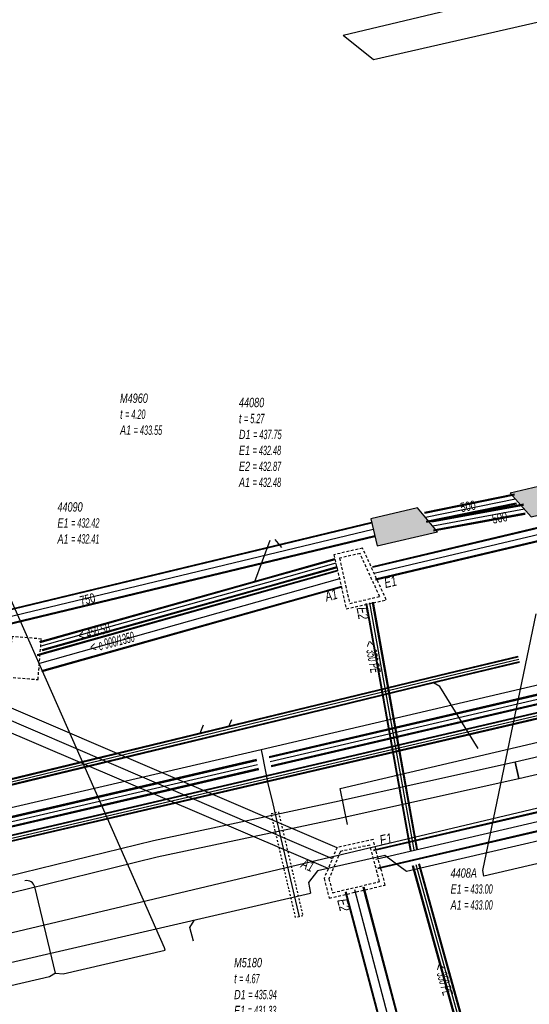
# Model space of a CAD drawing. Header units: metres. Extents: x 2695563 to 2696938, y 1260544 to 1262032.
# Tile 222 of 256: x 2696391 to 2696418, y 1261592 to 1261645. Entities that reach past the tile are written whole.
import ezdxf

# ---------------------------------------------------------------- set-up
doc = ezdxf.new("R2010")
doc.units = ezdxf.units.M
for name, pattern in [('AUSGEZOGEN', [0]), ('STRICHLINIE2_S3', [0.25, 0.15, -0.1]), ('VERDECKT2_S2', [0.18, 0.1, -0.08])]:
    doc.linetypes.add(name, pattern=pattern)
for name, color, linetype in [('AW_LK_ Haltung Text', 7, 'AUSGEZOGEN'), ('AW_LK_Ein-Auslauftext', 24, 'AUSGEZOGEN'), ('AW_LK_Haltung', 24, 'AUSGEZOGEN'), ('AW_LK_Normschacht Text', 24, 'AUSGEZOGEN'), ('AW_LK_Schacht Detailpolygon', 24, 'AUSGEZOGEN'), ('AW_LK_Trasselinie', 24, 'AUSGEZOGEN'), ('EW_LK_Bauwerk_FL_Linie_Punkt', 1, 'AUSGEZOGEN'), ('EW_LK_Trasseabs', 1, 'AUSGEZOGEN'), ('EW_LK_Trasserand', 1, 'AUSGEZOGEN'), ('FM_LK_SW_BAUWERK', 94, 'AUSGEZOGEN'), ('FM_LK_SW_TRASSEKANTE', 94, 'AUSGEZOGEN'), ('FM_LK_SW_TRASSEKANTE_TEXT', 94, 'AUSGEZOGEN'), ('GA_LK_Leitung', 32, 'AUSGEZOGEN'), ('TV_LK_LEITUNG', 92, 'AUSGEZOGEN'), ('WA_LK_Leitung', 171, 'AUSGEZOGEN'), ('WA_LK_Schutzrohr', 171, 'AUSGEZOGEN')]:
    doc.layers.add(name, color=color, linetype=linetype)
doc.styles.add('ARIAL', font='arial.ttf')
pattern_1 = [(0, (2708005, 1273150), (6075, 6075), [6075, -6075]), (90, (2708005, 1273150), (-6075, 6075), [6075, -6075])]

# ---------------------------------------------------------------- blocks, each defined once
blk = doc.blocks.new('COMPLEXOBJECT_1944')
at = {"layer": 'EW_LK_Trasseabs', "color": 1, "linetype": 'AUSGEZOGEN', "transparency": 33554687}
blk.add_line((6391.591, 11593.491), (6390.478, 11598.154), dxfattribs=at)
blk.add_arc((6390.032, 11598.033), 0.462, 15.1465, 100.8621, dxfattribs=at)
blk = doc.blocks.new('COMPLEXOBJECT_2771')
at = {"layer": 'FM_LK_SW_TRASSEKANTE', "color": 94, "linetype": 'AUSGEZOGEN', "transparency": 33554687}
blk.add_line((6363.218, 11575.639), (6419.566, 11589.251), dxfattribs=at)
blk.add_lwpolyline([(6424.684, 11598.089), (6423.444, 11604.054), (6422.719, 11605.525)], dxfattribs=at)
blk.add_arc((6418.022, 11596.046), 6.968, 282.8031, 17.0475, dxfattribs=at)

msp = doc.modelspace()

# ---------------------------------------------------------------- hatches: boundary and pattern name
at = {"layer": 'EW_LK_Trasserand', "lineweight": 18, "transparency": 33554687}
h = msp.add_hatch(dxfattribs=at)
h.set_pattern_fill('MUSTER', color=1, scale=6075, style=0, pattern_type=2)
h.set_pattern_definition(pattern_1)
h.paths.add_polyline_path([(2696439.889, 1261609.497), (2696436.976, 1261608.886), (2696432.5, 1261608.017), (2696427.148, 1261606.977), (2696417.402, 1261604.707), (2696417.602, 1261603.829), (2696427.336, 1261606.097), (2696432.672, 1261607.133), (2696437.154, 1261608.004), (2696440.019, 1261608.604)], flags=0)
h = msp.add_hatch(dxfattribs=at)
h.set_pattern_fill('MUSTER', color=1, scale=6075, style=0, pattern_type=2)
h.set_pattern_definition(pattern_1)
h.paths.add_polyline_path([(2696372.423, 1261593.309), (2696378.632, 1261594.857), (2696388.351, 1261597.204), (2696391.033, 1261597.862), (2696398.058, 1261599.586), (2696407.832, 1261601.657), (2696417.6, 1261603.829), (2696417.405, 1261604.707), (2696407.641, 1261602.536), (2696397.858, 1261600.464), (2696390.805, 1261598.733), (2696388.138, 1261598.079), (2696378.418, 1261595.732), (2696372.188, 1261594.178)], flags=0)
at = {"layer": 'FM_LK_SW_BAUWERK', "transparency": 33554687}
for points in [[(2696417.133, 1261619.238), (2696418.256, 1261617.962), (2696420.543, 1261618.501), (2696420.199, 1261619.961)], [(2696409.597, 1261617.853), (2696409.937, 1261616.392), (2696413.2, 1261617.151), (2696412.129, 1261618.442)]]:
    msp.add_hatch(color=7, dxfattribs=at).paths.add_polyline_path(points)

# ---------------------------------------------------------------- linework, layer by layer
at = {"layer": 'AW_LK_Haltung', "linetype": 'AUSGEZOGEN', "transparency": 33554687}
for p, q in [((2696514.748, 1261624.502), (2696409.745, 1261599.946)), ((2696514.752, 1261624.483), (2696409.749, 1261599.927)), ((2696514.757, 1261624.463), (2696409.754, 1261599.907)), ((2696514.975, 1261623.529), (2696409.972, 1261598.973)), ((2696514.98, 1261623.509), (2696409.977, 1261598.953)), ((2696514.984, 1261623.49), (2696409.981, 1261598.934)), ((2696438.932, 1261622.19), (2696409.696, 1261615.269)), ((2696438.937, 1261622.171), (2696409.7, 1261615.25)), ((2696438.941, 1261622.152), (2696409.705, 1261615.231)), ((2696439.093, 1261621.508), (2696409.857, 1261614.587)), ((2696439.097, 1261621.489), (2696409.862, 1261614.568)), ((2696439.102, 1261621.47), (2696409.866, 1261614.549)), ((2696407.646, 1261615.692), (2696403.896, 1261614.637)), ((2696407.652, 1261615.671), (2696403.902, 1261614.616)), ((2696407.658, 1261615.649), (2696403.908, 1261614.594)), ((2696407.777, 1261615.061), (2696391.566, 1261610.499)), ((2696407.782, 1261615.042), (2696391.571, 1261610.48)), ((2696407.787, 1261615.023), (2696391.576, 1261610.461)), ((2696407.768, 1261615.259), (2696404.018, 1261614.204)), ((2696407.774, 1261615.237), (2696404.024, 1261614.182)), ((2696407.78, 1261615.216), (2696404.03, 1261614.161)), ((2696403.896, 1261614.637), (2696391.703, 1261611.205)), ((2696403.902, 1261614.616), (2696391.709, 1261611.184)), ((2696403.908, 1261614.594), (2696391.715, 1261611.162)), ((2696408.021, 1261614.195), (2696391.81, 1261609.633)), ((2696408.026, 1261614.176), (2696391.815, 1261609.614)), ((2696408.031, 1261614.157), (2696391.82, 1261609.595)), ((2696404.018, 1261614.204), (2696391.825, 1261610.772)), ((2696404.024, 1261614.182), (2696391.831, 1261610.75)), ((2696404.03, 1261614.161), (2696391.837, 1261610.729)), ((2696411.74, 1261599.931), (2696409.347, 1261613.281)), ((2696411.763, 1261599.935), (2696409.37, 1261613.285)), ((2696411.785, 1261599.939), (2696409.392, 1261613.289)), ((2696412.085, 1261599.993), (2696409.692, 1261613.343)), ((2696412.107, 1261599.997), (2696409.714, 1261613.347)), ((2696412.13, 1261600.001), (2696409.737, 1261613.351)), ((2696417.552, 1261610.414), (2696413.776, 1261609.513)), ((2696417.556, 1261610.395), (2696413.781, 1261609.494)), ((2696417.561, 1261610.376), (2696413.786, 1261609.475)), ((2696417.621, 1261610.122), (2696413.846, 1261609.221)), ((2696417.626, 1261610.103), (2696413.851, 1261609.202)), ((2696417.63, 1261610.084), (2696413.856, 1261609.183)), ((2696413.776, 1261609.513), (2696406.173, 1261607.673)), ((2696413.781, 1261609.494), (2696406.178, 1261607.654)), ((2696413.786, 1261609.475), (2696406.182, 1261607.635)), ((2696413.846, 1261609.221), (2696406.244, 1261607.381)), ((2696413.851, 1261609.202), (2696406.248, 1261607.362)), ((2696413.856, 1261609.183), (2696406.253, 1261607.343)), ((2696406.173, 1261607.673), (2696385.133, 1261602.582)), ((2696406.178, 1261607.654), (2696385.138, 1261602.563)), ((2696406.182, 1261607.635), (2696385.142, 1261602.544)), ((2696406.244, 1261607.381), (2696385.204, 1261602.29)), ((2696406.248, 1261607.362), (2696385.208, 1261602.271)), ((2696406.253, 1261607.343), (2696385.213, 1261602.252)), ((2696416.018, 1261584.111), (2696411.857, 1261599.101)), ((2696416.04, 1261584.117), (2696411.879, 1261599.107)), ((2696416.063, 1261584.123), (2696411.902, 1261599.113)), ((2696416.357, 1261584.197), (2696412.194, 1261599.195)), ((2696416.38, 1261584.203), (2696412.217, 1261599.201)), ((2696416.402, 1261584.209), (2696412.239, 1261599.207)), ((2696414.976, 1261572.202), (2696408.227, 1261597.682)), ((2696414.996, 1261572.207), (2696408.247, 1261597.687)), ((2696415.015, 1261572.212), (2696408.266, 1261597.692)), ((2696415.943, 1261572.458), (2696409.194, 1261597.938)), ((2696415.962, 1261572.463), (2696409.213, 1261597.943)), ((2696415.982, 1261572.468), (2696409.233, 1261597.948))]:
    msp.add_line(p, q, dxfattribs=at)
at = {"layer": 'AW_LK_Haltung', "color": 255, "transparency": 33554687}
for p, q in [((2696514.866, 1261623.996), (2696409.863, 1261599.44)), ((2696439.017, 1261621.83), (2696409.781, 1261614.909)), ((2696407.713, 1261615.454), (2696403.963, 1261614.399)), ((2696407.904, 1261614.609), (2696391.693, 1261610.047)), ((2696403.963, 1261614.399), (2696391.77, 1261610.967)), ((2696411.935, 1261599.966), (2696409.542, 1261613.316)), ((2696417.591, 1261610.249), (2696413.816, 1261609.348)), ((2696413.816, 1261609.348), (2696406.213, 1261607.508)), ((2696406.213, 1261607.508), (2696385.173, 1261602.417)), ((2696416.21, 1261584.16), (2696412.048, 1261599.154)), ((2696415.479, 1261572.335), (2696408.73, 1261597.815))]:
    msp.add_line(p, q, dxfattribs=at)
at = {"layer": 'AW_LK_Haltung', "color": 24, "linetype": 'AUSGEZOGEN', "transparency": 33554687}
for p, q in [((2696404.141, 1261616.68), (2696403.317, 1261614.443)), ((2696404.785, 1261616.302), (2696404.436, 1261616.73)), ((2696407.527, 1261599.49), (2696370.956, 1261615.181)), ((2696400.537, 1261606.71), (2696400.363, 1261606.248)), ((2696402.075, 1261606.988), (2696401.918, 1261606.616)), ((2696408.347, 1261601.336), (2696407.936, 1261603.286)), ((2696380.351, 1261591.628), (2696406.34, 1261597.625))]:
    msp.add_line(p, q, dxfattribs=at)
for points in [[(2696415.401, 1261605.438), (2696413.336, 1261608.79), (2696412.979, 1261608.985)], [(2696407.936, 1261603.286), (2696421.237, 1261606.393), (2696421.484, 1261606.886)], [(2696438.579, 1261605.074), (2696411.523, 1261598.799), (2696410.36, 1261599.667), (2696406.712, 1261598.832), (2696406.236, 1261598.203), (2696406.34, 1261597.625)], [(2696400.016, 1261595.041), (2696399.815, 1261595.777), (2696400.061, 1261596.157)]]:
    msp.add_lwpolyline(points, dxfattribs=at)
at = {"layer": 'AW_LK_Schacht Detailpolygon', "color": 24, "linetype": 'STRICHLINIE2_S3', "transparency": 33554687}
for points in [[(2696407.609, 1261615.916), (2696408.27, 1261612.99), (2696410.435, 1261613.479), (2696409.16, 1261616.267), (2696407.609, 1261615.916)], [(2696407.908, 1261615.727), (2696408.459, 1261613.289), (2696410.08, 1261613.655), (2696409.017, 1261615.978), (2696407.908, 1261615.727)], [(2696390.209, 1261611.496), (2696390.026, 1261609.303), (2696391.62, 1261609.17), (2696391.803, 1261611.362), (2696390.209, 1261611.496)], [(2696410.381, 1261598.066), (2696409.729, 1261600.52), (2696407.775, 1261600.095), (2696407.075, 1261598.424), (2696407.35, 1261597.351), (2696410.381, 1261598.066)], [(2696407.531, 1261597.651), (2696410.073, 1261598.251), (2696409.549, 1261600.225), (2696407.955, 1261599.878), (2696407.338, 1261598.404), (2696407.531, 1261597.651)]]:
    msp.add_lwpolyline(points, close=True, dxfattribs=at)
at = {"layer": 'AW_LK_Trasselinie', "color": 24, "linetype": 'AUSGEZOGEN', "transparency": 33554687}
for p, q in [((2696407.774, 1261600.081), (2696371.296, 1261615.707)), ((2696407.289, 1261598.953), (2696370.751, 1261614.59))]:
    msp.add_line(p, q, dxfattribs=at)
at = {"layer": 'EW_LK_Bauwerk_FL_Linie_Punkt', "color": 1, "linetype": 'AUSGEZOGEN', "transparency": 33554687}
msp.add_line((2696393.223, 1261606.524), (2696384.086, 1261627.24), dxfattribs=at)
at = {"layer": 'EW_LK_Trasseabs', "color": 1, "linetype": 'AUSGEZOGEN', "transparency": 33554687}
for p, q in [((2696415.659, 1261598.843), (2696418.528, 1261612.722)), ((2696398.453, 1261594.667), (2696393.223, 1261606.524)), ((2696415.714, 1261598.551), (2696415.659, 1261598.843)), ((2696392.561, 1261593.301), (2696392.98, 1261593.268))]:
    msp.add_line(p, q, dxfattribs=at)
for points in [[(2696366.949, 1261587.38), (2696366.367, 1261589.84), (2696443.45, 1261608.132), (2696441.637, 1261613.781), (2696442.007, 1261613.931), (2696441.809, 1261614.719)], [(2696432.403, 1261602.547), (2696432.088, 1261602.37), (2696415.714, 1261598.551)], [(2696392.98, 1261593.268), (2696398.481, 1261594.552), (2696398.453, 1261594.667)], [(2696392.561, 1261593.301), (2696392.243, 1261593.111), (2696376.127, 1261589.351)]]:
    msp.add_lwpolyline(points, dxfattribs=at)
at = {"layer": 'EW_LK_Trasserand', "color": 1, "linetype": 'AUSGEZOGEN', "transparency": 33554687}
for points in [[(2696439.889, 1261609.497), (2696436.976, 1261608.886), (2696432.5, 1261608.017), (2696427.148, 1261606.977), (2696417.402, 1261604.707), (2696417.602, 1261603.829), (2696427.336, 1261606.097), (2696432.672, 1261607.133), (2696437.154, 1261608.004), (2696440.019, 1261608.604), (2696439.889, 1261609.497)], [(2696372.423, 1261593.309), (2696378.632, 1261594.857), (2696388.351, 1261597.204), (2696391.033, 1261597.862), (2696398.058, 1261599.586), (2696407.832, 1261601.657), (2696417.6, 1261603.829), (2696417.405, 1261604.707), (2696407.641, 1261602.536), (2696397.858, 1261600.464), (2696390.805, 1261598.733), (2696388.138, 1261598.079), (2696378.418, 1261595.732), (2696372.188, 1261594.178), (2696372.423, 1261593.309)]]:
    msp.add_lwpolyline(points, close=True, dxfattribs=at)
at = {"layer": 'FM_LK_SW_BAUWERK', "color": 94, "transparency": 33554687}
for points in [[(2696417.133, 1261619.238), (2696418.256, 1261617.962), (2696420.543, 1261618.501), (2696420.199, 1261619.961), (2696417.133, 1261619.238)], [(2696409.597, 1261617.853), (2696409.937, 1261616.392), (2696413.2, 1261617.151), (2696412.129, 1261618.442), (2696409.597, 1261617.853)]]:
    msp.add_lwpolyline(points, close=True, dxfattribs=at)
at = {"layer": 'FM_LK_SW_TRASSEKANTE', "linetype": 'AUSGEZOGEN', "transparency": 33554687}
for p, q in [((2696417.359, 1261619.195), (2696412.5, 1261618.205)), ((2696417.365, 1261619.163), (2696412.506, 1261618.173)), ((2696417.372, 1261619.131), (2696412.513, 1261618.141)), ((2696417.458, 1261618.705), (2696412.599, 1261617.715)), ((2696417.465, 1261618.673), (2696412.606, 1261617.683)), ((2696417.471, 1261618.641), (2696412.612, 1261617.651)), ((2696417.844, 1261618.65), (2696412.891, 1261617.74)), ((2696417.85, 1261618.618), (2696412.897, 1261617.708)), ((2696417.856, 1261618.585), (2696412.903, 1261617.675)), ((2696417.934, 1261618.159), (2696412.981, 1261617.249)), ((2696417.94, 1261618.126), (2696412.987, 1261617.216)), ((2696417.946, 1261618.094), (2696412.993, 1261617.184)), ((2696409.637, 1261617.666), (2696386.248, 1261612.038)), ((2696409.643, 1261617.642), (2696386.254, 1261612.014)), ((2696409.649, 1261617.617), (2696386.26, 1261611.989)), ((2696409.813, 1261616.937), (2696386.424, 1261611.309)), ((2696409.819, 1261616.912), (2696386.43, 1261611.284)), ((2696409.825, 1261616.888), (2696386.436, 1261611.26))]:
    msp.add_line(p, q, dxfattribs=at)
at = {"layer": 'FM_LK_SW_TRASSEKANTE', "color": 255, "transparency": 33554687}
for p, q in [((2696417.415, 1261618.918), (2696412.556, 1261617.928)), ((2696417.895, 1261618.372), (2696412.942, 1261617.462)), ((2696409.731, 1261617.277), (2696386.342, 1261611.649))]:
    msp.add_line(p, q, dxfattribs=at)
at = {"layer": 'GA_LK_Leitung', "linetype": 'AUSGEZOGEN', "transparency": 33554687}
for p, q in [((2696432.409, 1261610.604), (2696359.196, 1261593.529)), ((2696432.413, 1261610.586), (2696359.2, 1261593.511)), ((2696432.417, 1261610.568), (2696359.204, 1261593.493)), ((2696432.477, 1261610.312), (2696359.264, 1261593.237)), ((2696432.481, 1261610.294), (2696359.268, 1261593.219)), ((2696432.485, 1261610.276), (2696359.272, 1261593.201))]:
    msp.add_line(p, q, dxfattribs=at)
at = {"layer": 'GA_LK_Leitung', "color": 255, "linetype": 'AUSGEZOGEN', "transparency": 33554687}
msp.add_line((2696432.447, 1261610.44), (2696359.234, 1261593.365), dxfattribs=at)
at = {"layer": 'TV_LK_LEITUNG', "color": 92, "linetype": 'AUSGEZOGEN', "transparency": 33554687}
for points in [[(2696408.111, 1261643.993), (2696433.767, 1261650.121), (2696430.095, 1261665.651)], [(2696408.111, 1261643.993), (2696409.737, 1261642.679), (2696431.697, 1261647.706), (2696444.794, 1261602.594), (2696425.215, 1261597.435)]]:
    msp.add_lwpolyline(points, dxfattribs=at)
at = {"layer": 'WA_LK_Leitung', "linetype": 'AUSGEZOGEN', "transparency": 33554687}
for p, q in [((2696432.475, 1261611.606), (2696404.103, 1261605.003)), ((2696432.482, 1261611.575), (2696404.11, 1261604.972)), ((2696432.489, 1261611.545), (2696404.117, 1261604.942)), ((2696432.589, 1261611.119), (2696404.217, 1261604.516)), ((2696432.596, 1261611.089), (2696404.224, 1261604.486)), ((2696432.603, 1261611.058), (2696404.231, 1261604.455)), ((2696403.434, 1261604.784), (2696361.912, 1261595.121)), ((2696403.427, 1261604.814), (2696361.917, 1261595.154)), ((2696403.42, 1261604.845), (2696361.923, 1261595.188)), ((2696403.548, 1261604.297), (2696361.821, 1261594.586)), ((2696403.541, 1261604.328), (2696361.827, 1261594.62)), ((2696403.534, 1261604.358), (2696361.832, 1261594.653))]:
    msp.add_line(p, q, dxfattribs=at)
at = {"layer": 'WA_LK_Leitung', "color": 255, "linetype": 'AUSGEZOGEN', "transparency": 33554687}
for p, q in [((2696432.539, 1261611.332), (2696404.167, 1261604.729)), ((2696403.484, 1261604.571), (2696361.872, 1261594.887))]:
    msp.add_line(p, q, dxfattribs=at)
at = {"layer": 'WA_LK_Leitung', "color": 7, "linetype": 'AUSGEZOGEN', "transparency": 33554687}
for points in [[(2696440.717, 1261614.007), (2696439.869, 1261613.811), (2696426.084, 1261610.618), (2696403.682, 1261605.376), (2696360.277, 1261595.31), (2696359.507, 1261595.132)], [(2696403.682, 1261605.376), (2696403.75, 1261605.033), (2696403.862, 1261604.464), (2696404.041, 1261603.561), (2696404.299, 1261602.461), (2696404.356, 1261602.217)], [(2696404.356, 1261602.217), (2696404.413, 1261601.974), (2696405.732, 1261596.356)]]:
    msp.add_lwpolyline(points, dxfattribs=at)
at = {"layer": 'WA_LK_Schutzrohr', "color": 7, "linetype": 'VERDECKT2_S2', "transparency": 33554687}
msp.add_lwpolyline([(2696404.219, 1261601.928), (2696404.608, 1261602.019), (2696405.927, 1261596.401), (2696405.537, 1261596.31), (2696404.219, 1261601.928)], close=True, dxfattribs=at)

# ---------------------------------------------------------------- block references
at = {"layer": 'EW_LK_Trasseabs', "color": 1, "linetype": 'AUSGEZOGEN', "lineweight": -3, "transparency": 33554687}
msp.add_blockref('COMPLEXOBJECT_1944', (2690000.97, 1249999.81), dxfattribs=at)
at = {"layer": 'FM_LK_SW_TRASSEKANTE', "color": 94, "linetype": 'AUSGEZOGEN', "lineweight": -3, "transparency": 33554687}
msp.add_blockref('COMPLEXOBJECT_2771', (2690000.97, 1249999.81), dxfattribs=at)

# ---------------------------------------------------------------- texts
at = {"layer": 'AW_LK_ Haltung Text', "color": 24, "transparency": 33554687, "char_height": 0.55705, "attachment_point": 5, "style": 'ARIAL'}
for s, insert, width, rotation in [('\\A1;{\\fArial|i1|b0;\\H0.557054;\\W0.700000;\\C24;< \\W0.490000;450 SB}\\P', (2696394.653, 1261611.765), 2.45674, 15.6555), ('\\A1;{\\fArial|i1|b0;\\H0.557054;\\W0.700000;\\C24;< \\W0.490000;e 900/1350}\\P', (2696395.623, 1261611.194), 3.40438, 14.3865), ('\\A1;{\\fArial|i1|b0;\\H0.557054;\\W0.700000;\\C24;< \\W0.490000;350 PE}\\P', (2696409.7, 1261610.404), 2.45674, 280.9035), ('\\A1;{\\fArial|i1|b0;\\H0.557054;\\W0.700000;\\C24;< \\W0.490000;350 PE}\\P', (2696413.535, 1261592.965), 2.45674, 285.7977)]:
    msp.add_mtext(s, dxfattribs=dict(at, insert=insert, width=width, rotation=rotation))
at = {"layer": 'AW_LK_Ein-Auslauftext', "color": 24, "transparency": 33554687, "char_height": 0.55705, "attachment_point": 7, "style": 'ARIAL'}
for s, insert, width, rotation in [('\\A1;{\\fArial|i1|b0;\\H0.557054;\\W0.700000;\\C24;E1}\\P', (2696410.397, 1261614.111), 0.85544, 13.14), ('\\A1;{\\fArial|i1|b0;\\H0.557054;\\W0.700000;\\C24;A1}\\P', (2696407.212, 1261613.376), 0.85544, 15.7185), ('\\A1;{\\fArial|i1|b0;\\H0.557054;\\W0.700000;\\C24;E2}\\P', (2696408.829, 1261613.039), 0.86376, 280.1619), ('\\A1;{\\fArial|i1|b0;\\H0.557054;\\W0.700000;\\C24;E1}\\P', (2696410.155, 1261600.193), 0.85544, 13.1625), ('\\A1;{\\fArial|i1|b0;\\H0.557054;\\W0.700000;\\C24;A1}\\P', (2696405.78, 1261599.025), 0.85544, 336.7782), ('\\A1;{\\fArial|i1|b0;\\H0.557054;\\W0.700000;\\C24;E2}\\P', (2696407.775, 1261597.241), 0.86376, 284.8365)]:
    msp.add_mtext(s, dxfattribs=dict(at, insert=insert, width=width, rotation=rotation))
at = {"layer": 'AW_LK_Normschacht Text', "color": 24, "transparency": 33554687, "char_height": 0.50641, "attachment_point": 1, "line_spacing_factor": 1.024096, "style": 'ARIAL'}
for s, insert, width in [('\\A1;{\\fArial|i1|b0;\\H0.506413;\\W0.694955;\\C24;M4960}\\P{\\fArial|i1|b0;\\H0.505000;\\W0.694955;\\C24;t \\W0.486468;= 4.20}\\P{\\fArial|i1|b0;\\H0.505000;\\W0.694955;\\C24;A1 \\W0.486468;= 433.55}\\P', (2696396.052, 1261624.627), 2.81621), ('\\A1;{\\fArial|i1|b0;\\H0.506413;\\W0.695636;\\C24;44080}\\P{\\fArial|i1|b0;\\H0.505000;\\W0.695636;\\C24;t \\W0.486945;= 5.27}\\P{\\fArial|i1|b0;\\H0.505000;\\W0.695636;\\C24;D1 \\W0.486945;= 437.75}\\P{\\fArial|i1|b0;\\H0.505000;\\W0.695636;\\C24;E1 \\W0.486945;= 432.48}\\P{\\fArial|i1|b0;\\H0.505000;\\W0.695636;\\C24;E2 \\W0.486945;= 432.87}\\P{\\fArial|i1|b0;\\H0.505000;\\W0.695636;\\C24;A1 \\W0.486945;= 432.48}\\P', (2696402.475, 1261624.395), 2.8427), ('\\A1;{\\fArial|i1|b0;\\H0.506413;\\W0.691545;\\C24;44090}\\P{\\fArial|i1|b0;\\H0.505000;\\W0.691545;\\C24;E1 \\W0.484081;= 432.42}\\P{\\fArial|i1|b0;\\H0.505000;\\W0.691545;\\C24;A1 \\W0.484081;= 432.41}\\P', (2696392.672, 1261618.753), 2.80263), ('\\A1;{\\fArial|i1|b0;\\H0.506413;\\W0.694500;\\C24;4408A}\\P{\\fArial|i1|b0;\\H0.505000;\\W0.694500;\\C24;E1 \\W0.486150;= 433.00}\\P{\\fArial|i1|b0;\\H0.505000;\\W0.694500;\\C24;A1 \\W0.486150;= 433.00}\\P', (2696413.911, 1261598.969), 2.81435), ('\\A1;{\\fArial|i1|b0;\\H0.506413;\\W0.696409;\\C24;M5180}\\P{\\fArial|i1|b0;\\H0.505000;\\W0.696409;\\C24;t \\W0.487486;= 4.67}\\P{\\fArial|i1|b0;\\H0.505000;\\W0.696409;\\C24;D1 \\W0.487486;= 435.94}\\P{\\fArial|i1|b0;\\H0.505000;\\W0.696409;\\C24;E1 \\W0.487486;= 431.33}\\P{\\fArial|i1|b0;\\H0.505000;\\W0.696409;\\C24;E2 \\W0.487486;= 431.44}\\P{\\fArial|i1|b0;\\H0.505000;\\W0.696409;\\C24;A1 \\W0.487486;= 431.27}\\P', (2696402.214, 1261594.129), 2.84249)]:
    msp.add_mtext(s, dxfattribs=dict(at, insert=insert, width=width))
at = {"layer": 'FM_LK_SW_TRASSEKANTE_TEXT', "color": 94, "transparency": 33554687, "char_height": 0.50638, "width": 1.28184, "attachment_point": 5, "style": 'ARIAL'}
for s, insert, rotation in [('\\W0.70; 500 ', (2696414.786, 1261618.521), 10.9422), ('\\W0.70; 500 ', (2696416.496, 1261617.897), 10.9422), ('\\W0.70; 750 ', (2696394.227, 1261613.491), 13.9653)]:
    msp.add_mtext(s, dxfattribs=dict(at, insert=insert, rotation=rotation))

doc.saveas('drawing.dxf')
